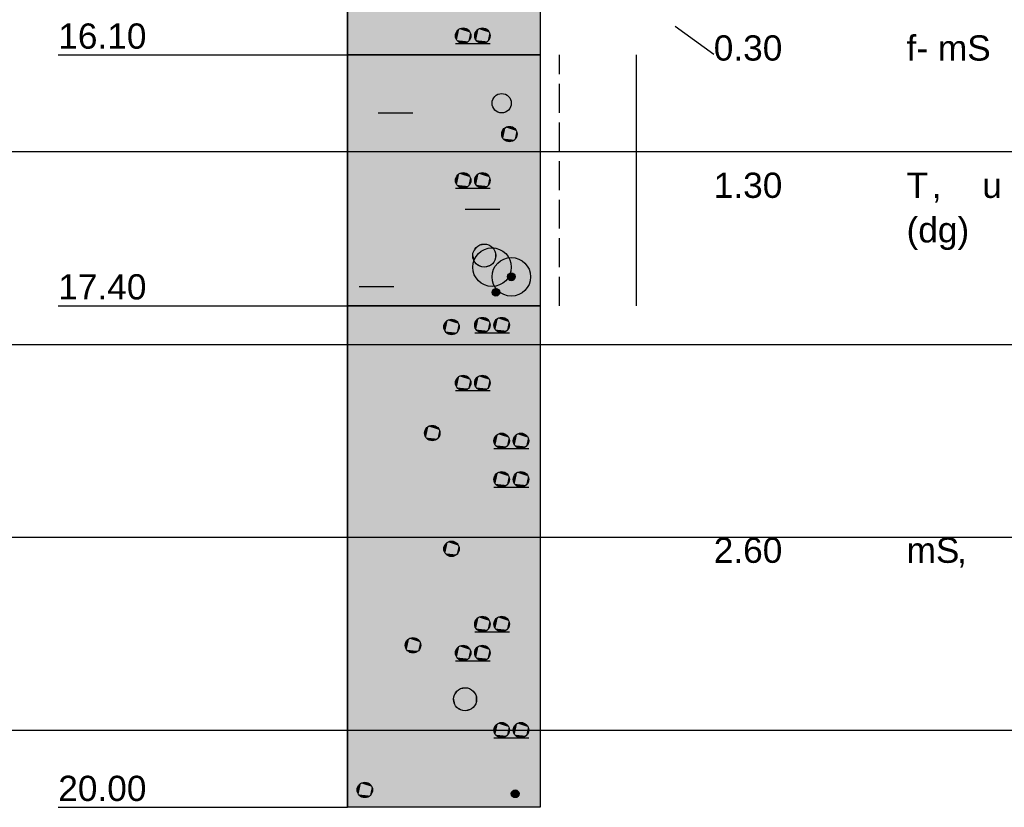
# Model space of a CAD drawing. Extents: x 20 to 841, y 890 to 1189.
# Tile 11 of 50: x 209 to 260, y 959 to 1000. Entities that reach past the tile are written whole.
import ezdxf

# ---------------------------------------------------------------- set-up
doc = ezdxf.new("R2010")
doc.units = 0
doc.styles.add('Arial', font='Arial')

msp = doc.modelspace()

# ---------------------------------------------------------------- linework, layer by layer
at = {"layer": 'WBMassGr', "color": 7, "linetype": 'CONTINUOUS'}
for points in [[(46, 993), (705, 993)], [(46, 983), (705, 983)], [(46, 973), (705, 973)], [(46, 963), (705, 963)]]:
    msp.add_lwpolyline(points, dxfattribs=at)
at = {"layer": 'WBObjGr', "color": 7, "linetype": 'CONTINUOUS'}
for points in [[(225.794, 1159), (225.794, 959)], [(235.794, 1159), (235.794, 959)], [(242.794, 999.5), (244.794, 998.037)], [(210.794, 998), (220.794, 998), (223.794, 998), (225.794, 998)], [(235.794, 998), (225.794, 998)], [(210.794, 985), (220.794, 985), (223.794, 985), (225.794, 985)], [(235.794, 985), (225.794, 985)], [(210.794, 959), (220.794, 959), (223.794, 959), (225.794, 959)], [(235.794, 959), (225.794, 959)]]:
    msp.add_lwpolyline(points, dxfattribs=at)
at = {"layer": 'WBObjSy', "color": 7, "linetype": 'CONTINUOUS'}
for points in [[(225.794, 998), (225.794, 1001), (235.794, 1001), (235.794, 998), (225.794, 998)], [(231.394, 998.6), (233.194, 998.6)], [(225.794, 985), (225.794, 998), (235.794, 998), (235.794, 985), (225.794, 985)], [(236.794, 997), (236.794, 998)], [(240.794, 997), (240.794, 998)], [(240.794, 995), (240.794, 997)], [(236.794, 995), (236.794, 996.5)], [(227.394, 995), (229.194, 995)], [(240.794, 993), (240.794, 995)], [(236.794, 993), (236.794, 994.5)], [(240.794, 991), (240.794, 993)], [(236.794, 991), (236.794, 992.5)], [(231.394, 991.1), (233.194, 991.1)], [(240.794, 989), (240.794, 991)], [(236.794, 989), (236.794, 990.5)], [(231.894, 990), (233.694, 990)], [(240.794, 987), (240.794, 989)], [(236.794, 987), (236.794, 988.5)], [(240.794, 985), (240.794, 987)], [(236.794, 985), (236.794, 986.5)], [(226.394, 986), (228.194, 986)], [(225.794, 959), (225.794, 985), (235.794, 985), (235.794, 959), (225.794, 959)], [(232.394, 983.6), (234.194, 983.6)], [(231.394, 980.6), (233.194, 980.6)], [(233.394, 977.6), (235.194, 977.6)], [(233.394, 975.6), (235.194, 975.6)], [(232.394, 968.1), (234.194, 968.1)], [(231.394, 966.6), (233.194, 966.6)], [(233.394, 962.6), (235.194, 962.6)]]:
    msp.add_lwpolyline(points, dxfattribs=at)
for centre, radius in [((231.794, 999), 0.4), ((232.794, 999), 0.4), ((233.794, 995.5), 0.5), ((234.194, 993.9), 0.4), ((231.794, 991.5), 0.4), ((232.794, 991.5), 0.4), ((232.894, 987.6), 0.6), ((233.294, 987), 1), ((234.294, 986.5), 1), ((234.294, 986.5), 0.2), ((233.494, 985.7), 0.2), ((231.194, 983.9), 0.4), ((232.794, 984), 0.4), ((233.794, 984), 0.4), ((231.794, 981), 0.4), ((232.794, 981), 0.4), ((230.194, 978.4), 0.4), ((233.794, 978), 0.4), ((234.794, 978), 0.4), ((233.794, 976), 0.4), ((234.794, 976), 0.4), ((231.194, 972.4), 0.4), ((232.794, 968.5), 0.4), ((233.794, 968.5), 0.4), ((229.194, 967.4), 0.4), ((231.794, 967), 0.4), ((232.794, 967), 0.4), ((231.894, 964.6), 0.6), ((233.794, 963), 0.4), ((234.794, 963), 0.4), ((226.694, 959.9), 0.4), ((234.494, 959.7), 0.2)]:
    msp.add_circle(centre, radius, dxfattribs=at)
at = {"layer": 'WBObjSy', "color": 30, "linetype": 'CONTINUOUS'}
for points in [[(225.794, 998), (225.794, 1001), (235.794, 998), (235.794, 1001)], [(225.794, 959), (225.794, 985), (235.794, 959), (235.794, 985)]]:
    msp.add_solid(points, dxfattribs=at)
at = {"layer": 'WBObjSy', "color": 7, "linetype": 'CONTINUOUS'}
for points in [[(231.402, 999.083), (231.394, 999), (231.402, 998.917)], [(231.594, 999.346), (231.47, 999.235), (231.402, 999.083)], [(231.594, 999.346), (231.402, 999.083), (231.47, 998.765)], [(231.47, 999.235), (231.428, 999.163), (231.402, 999.083)], [(231.402, 999.083), (231.402, 998.917), (231.47, 998.765)], [(231.594, 999.346), (231.526, 999.297), (231.47, 999.235)], [(231.594, 999.346), (231.47, 998.765), (232.061, 998.703)], [(231.752, 999.398), (231.67, 999.38), (231.594, 999.346)], [(231.917, 999.38), (231.752, 999.398), (231.594, 999.346)], [(232.159, 999.163), (231.917, 999.38), (231.594, 999.346)], [(232.061, 998.703), (232.159, 999.163), (231.594, 999.346)], [(231.917, 999.38), (231.836, 999.398), (231.752, 999.398)], [(232.061, 999.297), (231.994, 999.346), (231.917, 999.38)], [(232.159, 999.163), (232.061, 999.297), (231.917, 999.38)], [(232.159, 999.163), (232.117, 999.235), (232.061, 999.297)], [(232.061, 998.703), (232.159, 998.837), (232.159, 999.163)], [(232.194, 999), (232.185, 999.083), (232.159, 999.163)], [(232.159, 998.837), (232.194, 999), (232.159, 999.163)], [(232.402, 999.083), (232.394, 999), (232.402, 998.917)], [(232.594, 999.346), (232.47, 999.235), (232.402, 999.083)], [(232.594, 999.346), (232.402, 999.083), (232.47, 998.765)], [(232.47, 999.235), (232.428, 999.163), (232.402, 999.083)], [(232.402, 999.083), (232.402, 998.917), (232.47, 998.765)], [(232.594, 999.346), (232.526, 999.297), (232.47, 999.235)], [(232.594, 999.346), (232.47, 998.765), (233.061, 998.703)], [(232.752, 999.398), (232.67, 999.38), (232.594, 999.346)], [(232.917, 999.38), (232.752, 999.398), (232.594, 999.346)], [(233.159, 999.163), (232.917, 999.38), (232.594, 999.346)], [(233.061, 998.703), (233.159, 999.163), (232.594, 999.346)], [(232.917, 999.38), (232.836, 999.398), (232.752, 999.398)], [(233.061, 999.297), (232.994, 999.346), (232.917, 999.38)], [(233.159, 999.163), (233.061, 999.297), (232.917, 999.38)], [(233.159, 999.163), (233.117, 999.235), (233.061, 999.297)], [(233.061, 998.703), (233.159, 998.837), (233.159, 999.163)], [(233.194, 999), (233.185, 999.083), (233.159, 999.163)], [(233.159, 998.837), (233.194, 999), (233.159, 999.163)], [(231.402, 998.917), (231.428, 998.837), (231.47, 998.765)], [(231.47, 998.765), (231.526, 998.703), (231.594, 998.654)], [(231.47, 998.765), (231.594, 998.654), (231.752, 998.602)], [(231.47, 998.765), (231.752, 998.602), (232.061, 998.703)], [(231.594, 998.654), (231.67, 998.62), (231.752, 998.602)], [(231.752, 998.602), (231.917, 998.62), (232.061, 998.703)], [(231.752, 998.602), (231.836, 998.602), (231.917, 998.62)], [(231.917, 998.62), (231.994, 998.654), (232.061, 998.703)], [(232.061, 998.703), (232.117, 998.765), (232.159, 998.837)], [(232.402, 998.917), (232.428, 998.837), (232.47, 998.765)], [(232.47, 998.765), (232.526, 998.703), (232.594, 998.654)], [(232.47, 998.765), (232.594, 998.654), (232.752, 998.602)], [(232.47, 998.765), (232.752, 998.602), (233.061, 998.703)], [(232.594, 998.654), (232.67, 998.62), (232.752, 998.602)], [(232.752, 998.602), (232.917, 998.62), (233.061, 998.703)], [(232.752, 998.602), (232.836, 998.602), (232.917, 998.62)], [(232.917, 998.62), (232.994, 998.654), (233.061, 998.703)], [(233.061, 998.703), (233.117, 998.765), (233.159, 998.837)], [(233.802, 993.983), (233.794, 993.9), (233.802, 993.817)], [(233.994, 994.246), (233.87, 994.135), (233.802, 993.983)], [(233.994, 994.246), (233.802, 993.983), (233.87, 993.665)], [(233.87, 994.135), (233.828, 994.063), (233.802, 993.983)], [(233.802, 993.983), (233.802, 993.817), (233.87, 993.665)], [(233.994, 994.246), (233.926, 994.197), (233.87, 994.135)], [(233.994, 994.246), (233.87, 993.665), (234.461, 993.603)], [(234.152, 994.298), (234.07, 994.28), (233.994, 994.246)], [(234.317, 994.28), (234.152, 994.298), (233.994, 994.246)], [(234.559, 994.063), (234.317, 994.28), (233.994, 994.246)], [(234.461, 993.603), (234.559, 994.063), (233.994, 994.246)], [(234.317, 994.28), (234.236, 994.298), (234.152, 994.298)], [(234.461, 994.197), (234.394, 994.246), (234.317, 994.28)], [(234.559, 994.063), (234.461, 994.197), (234.317, 994.28)], [(234.559, 994.063), (234.517, 994.135), (234.461, 994.197)], [(234.461, 993.603), (234.559, 993.737), (234.559, 994.063)], [(234.594, 993.9), (234.585, 993.983), (234.559, 994.063)], [(234.559, 993.737), (234.594, 993.9), (234.559, 994.063)], [(233.802, 993.817), (233.828, 993.737), (233.87, 993.665)], [(233.87, 993.665), (233.926, 993.603), (233.994, 993.554)], [(233.87, 993.665), (233.994, 993.554), (234.152, 993.502)], [(233.87, 993.665), (234.152, 993.502), (234.461, 993.603)], [(233.994, 993.554), (234.07, 993.52), (234.152, 993.502)], [(234.152, 993.502), (234.317, 993.52), (234.461, 993.603)], [(234.152, 993.502), (234.236, 993.502), (234.317, 993.52)], [(234.317, 993.52), (234.394, 993.554), (234.461, 993.603)], [(234.461, 993.603), (234.517, 993.665), (234.559, 993.737)], [(231.594, 991.846), (231.47, 991.735), (231.402, 991.583)], [(231.594, 991.846), (231.402, 991.583), (231.47, 991.265)], [(231.594, 991.846), (231.526, 991.797), (231.47, 991.735)], [(231.594, 991.846), (231.47, 991.265), (232.061, 991.203)], [(231.752, 991.898), (231.67, 991.88), (231.594, 991.846)], [(231.917, 991.88), (231.752, 991.898), (231.594, 991.846)], [(232.159, 991.663), (231.917, 991.88), (231.594, 991.846)], [(232.061, 991.203), (232.159, 991.663), (231.594, 991.846)], [(231.917, 991.88), (231.836, 991.898), (231.752, 991.898)], [(232.061, 991.797), (231.994, 991.846), (231.917, 991.88)], [(232.159, 991.663), (232.061, 991.797), (231.917, 991.88)], [(232.159, 991.663), (232.117, 991.735), (232.061, 991.797)], [(232.594, 991.846), (232.47, 991.735), (232.402, 991.583)], [(232.594, 991.846), (232.402, 991.583), (232.47, 991.265)], [(232.594, 991.846), (232.526, 991.797), (232.47, 991.735)], [(232.594, 991.846), (232.47, 991.265), (233.061, 991.203)], [(232.752, 991.898), (232.67, 991.88), (232.594, 991.846)], [(232.917, 991.88), (232.752, 991.898), (232.594, 991.846)], [(233.159, 991.663), (232.917, 991.88), (232.594, 991.846)], [(233.061, 991.203), (233.159, 991.663), (232.594, 991.846)], [(232.917, 991.88), (232.836, 991.898), (232.752, 991.898)], [(233.061, 991.797), (232.994, 991.846), (232.917, 991.88)], [(233.159, 991.663), (233.061, 991.797), (232.917, 991.88)], [(233.159, 991.663), (233.117, 991.735), (233.061, 991.797)], [(231.402, 991.583), (231.394, 991.5), (231.402, 991.417)], [(231.47, 991.735), (231.428, 991.663), (231.402, 991.583)], [(231.402, 991.583), (231.402, 991.417), (231.47, 991.265)], [(231.402, 991.417), (231.428, 991.337), (231.47, 991.265)], [(232.061, 991.203), (232.159, 991.337), (232.159, 991.663)], [(232.061, 991.203), (232.117, 991.265), (232.159, 991.337)], [(232.194, 991.5), (232.185, 991.583), (232.159, 991.663)], [(232.159, 991.337), (232.194, 991.5), (232.159, 991.663)], [(232.402, 991.583), (232.394, 991.5), (232.402, 991.417)], [(232.47, 991.735), (232.428, 991.663), (232.402, 991.583)], [(232.402, 991.583), (232.402, 991.417), (232.47, 991.265)], [(232.402, 991.417), (232.428, 991.337), (232.47, 991.265)], [(233.061, 991.203), (233.159, 991.337), (233.159, 991.663)], [(233.061, 991.203), (233.117, 991.265), (233.159, 991.337)], [(233.194, 991.5), (233.185, 991.583), (233.159, 991.663)], [(233.159, 991.337), (233.194, 991.5), (233.159, 991.663)], [(231.47, 991.265), (231.526, 991.203), (231.594, 991.154)], [(231.47, 991.265), (231.594, 991.154), (231.752, 991.102)], [(231.47, 991.265), (231.752, 991.102), (232.061, 991.203)], [(231.594, 991.154), (231.67, 991.12), (231.752, 991.102)], [(231.752, 991.102), (231.917, 991.12), (232.061, 991.203)], [(231.752, 991.102), (231.836, 991.102), (231.917, 991.12)], [(231.917, 991.12), (231.994, 991.154), (232.061, 991.203)], [(232.47, 991.265), (232.526, 991.203), (232.594, 991.154)], [(232.47, 991.265), (232.594, 991.154), (232.752, 991.102)], [(232.47, 991.265), (232.752, 991.102), (233.061, 991.203)], [(232.594, 991.154), (232.67, 991.12), (232.752, 991.102)], [(232.752, 991.102), (232.917, 991.12), (233.061, 991.203)], [(232.752, 991.102), (232.836, 991.102), (232.917, 991.12)], [(232.917, 991.12), (232.994, 991.154), (233.061, 991.203)], [(232.307, 987.725), (232.294, 987.6), (232.307, 987.475)], [(232.594, 988.12), (232.408, 987.953), (232.307, 987.725)], [(232.594, 988.12), (232.307, 987.725), (232.408, 987.247)], [(232.408, 987.953), (232.346, 987.844), (232.307, 987.725)], [(232.307, 987.725), (232.307, 987.475), (232.408, 987.247)], [(232.594, 988.12), (232.492, 988.046), (232.408, 987.953)], [(232.594, 988.12), (232.408, 987.247), (233.295, 987.154)], [(232.831, 988.197), (232.708, 988.171), (232.594, 988.12)], [(233.079, 988.171), (232.831, 988.197), (232.594, 988.12)], [(233.442, 987.844), (233.079, 988.171), (232.594, 988.12)], [(233.295, 987.154), (233.442, 987.844), (232.594, 988.12)], [(233.079, 988.171), (232.956, 988.197), (232.831, 988.197)], [(233.295, 988.046), (233.194, 988.12), (233.079, 988.171)], [(233.442, 987.844), (233.295, 988.046), (233.079, 988.171)], [(233.442, 987.844), (233.379, 987.953), (233.295, 988.046)], [(233.295, 987.154), (233.442, 987.356), (233.442, 987.844)], [(233.494, 987.6), (233.481, 987.725), (233.442, 987.844)], [(233.442, 987.356), (233.494, 987.6), (233.442, 987.844)], [(232.307, 987.475), (232.346, 987.356), (232.408, 987.247)], [(232.408, 987.247), (232.492, 987.154), (232.594, 987.08)], [(232.408, 987.247), (232.594, 987.08), (232.831, 987.003)], [(232.408, 987.247), (232.831, 987.003), (233.295, 987.154)], [(233.295, 987.154), (233.379, 987.247), (233.442, 987.356)], [(232.594, 987.08), (232.708, 987.029), (232.831, 987.003)], [(232.831, 987.003), (233.079, 987.029), (233.295, 987.154)], [(232.831, 987.003), (232.956, 987.003), (233.079, 987.029)], [(233.079, 987.029), (233.194, 987.08), (233.295, 987.154)], [(234.273, 986.699), (234.232, 986.69), (234.194, 986.673)], [(234.356, 986.69), (234.273, 986.699), (234.194, 986.673)], [(234.476, 986.581), (234.356, 986.69), (234.194, 986.673)], [(234.356, 986.69), (234.315, 986.699), (234.273, 986.699)], [(234.428, 986.649), (234.394, 986.673), (234.356, 986.69)], [(234.476, 986.581), (234.428, 986.649), (234.356, 986.69)], [(234.098, 986.542), (234.094, 986.5), (234.098, 986.458)], [(234.194, 986.673), (234.132, 986.618), (234.098, 986.542)], [(234.194, 986.673), (234.098, 986.542), (234.132, 986.382)], [(234.132, 986.618), (234.111, 986.581), (234.098, 986.542)], [(234.098, 986.542), (234.098, 986.458), (234.132, 986.382)], [(234.098, 986.458), (234.111, 986.419), (234.132, 986.382)], [(234.194, 986.673), (234.16, 986.649), (234.132, 986.618)], [(234.194, 986.673), (234.132, 986.382), (234.428, 986.351)], [(234.132, 986.382), (234.16, 986.351), (234.194, 986.327)], [(234.132, 986.382), (234.194, 986.327), (234.273, 986.301)], [(234.132, 986.382), (234.273, 986.301), (234.428, 986.351)], [(234.428, 986.351), (234.476, 986.581), (234.194, 986.673)], [(234.194, 986.327), (234.232, 986.31), (234.273, 986.301)], [(234.273, 986.301), (234.356, 986.31), (234.428, 986.351)], [(234.273, 986.301), (234.315, 986.301), (234.356, 986.31)], [(234.356, 986.31), (234.394, 986.327), (234.428, 986.351)], [(234.476, 986.581), (234.456, 986.618), (234.428, 986.649)], [(234.428, 986.351), (234.476, 986.419), (234.476, 986.581)], [(234.428, 986.351), (234.456, 986.382), (234.476, 986.419)], [(234.494, 986.5), (234.489, 986.542), (234.476, 986.581)], [(234.476, 986.419), (234.494, 986.5), (234.476, 986.581)], [(233.298, 985.742), (233.294, 985.7), (233.298, 985.658)], [(233.394, 985.873), (233.332, 985.818), (233.298, 985.742)], [(233.394, 985.873), (233.298, 985.742), (233.332, 985.582)], [(233.332, 985.818), (233.311, 985.781), (233.298, 985.742)], [(233.298, 985.742), (233.298, 985.658), (233.332, 985.582)], [(233.394, 985.873), (233.36, 985.849), (233.332, 985.818)], [(233.394, 985.873), (233.332, 985.582), (233.628, 985.551)], [(233.473, 985.899), (233.432, 985.89), (233.394, 985.873)], [(233.556, 985.89), (233.473, 985.899), (233.394, 985.873)], [(233.676, 985.781), (233.556, 985.89), (233.394, 985.873)], [(233.628, 985.551), (233.676, 985.781), (233.394, 985.873)], [(233.556, 985.89), (233.515, 985.899), (233.473, 985.899)], [(233.628, 985.849), (233.594, 985.873), (233.556, 985.89)], [(233.676, 985.781), (233.628, 985.849), (233.556, 985.89)], [(233.676, 985.781), (233.656, 985.818), (233.628, 985.849)], [(233.628, 985.551), (233.676, 985.619), (233.676, 985.781)], [(233.694, 985.7), (233.689, 985.742), (233.676, 985.781)], [(233.676, 985.619), (233.694, 985.7), (233.676, 985.781)], [(233.298, 985.658), (233.311, 985.619), (233.332, 985.582)], [(233.332, 985.582), (233.36, 985.551), (233.394, 985.527)], [(233.332, 985.582), (233.394, 985.527), (233.473, 985.501)], [(233.332, 985.582), (233.473, 985.501), (233.628, 985.551)], [(233.394, 985.527), (233.432, 985.51), (233.473, 985.501)], [(233.473, 985.501), (233.556, 985.51), (233.628, 985.551)], [(233.473, 985.501), (233.515, 985.501), (233.556, 985.51)], [(233.556, 985.51), (233.594, 985.527), (233.628, 985.551)], [(233.628, 985.551), (233.656, 985.582), (233.676, 985.619)], [(230.994, 984.246), (230.87, 984.135), (230.802, 983.983)], [(230.994, 984.246), (230.802, 983.983), (230.87, 983.665)], [(230.87, 984.135), (230.828, 984.063), (230.802, 983.983)], [(230.994, 984.246), (230.926, 984.197), (230.87, 984.135)], [(230.994, 984.246), (230.87, 983.665), (231.461, 983.603)], [(231.152, 984.298), (231.07, 984.28), (230.994, 984.246)], [(231.317, 984.28), (231.152, 984.298), (230.994, 984.246)], [(231.559, 984.063), (231.317, 984.28), (230.994, 984.246)], [(231.461, 983.603), (231.559, 984.063), (230.994, 984.246)], [(231.317, 984.28), (231.236, 984.298), (231.152, 984.298)], [(231.461, 984.197), (231.394, 984.246), (231.317, 984.28)], [(231.559, 984.063), (231.461, 984.197), (231.317, 984.28)], [(231.559, 984.063), (231.517, 984.135), (231.461, 984.197)], [(232.594, 984.346), (232.47, 984.235), (232.402, 984.083)], [(232.594, 984.346), (232.402, 984.083), (232.47, 983.765)], [(232.47, 984.235), (232.428, 984.163), (232.402, 984.083)], [(232.594, 984.346), (232.526, 984.297), (232.47, 984.235)], [(232.594, 984.346), (232.47, 983.765), (233.061, 983.703)], [(232.752, 984.398), (232.67, 984.38), (232.594, 984.346)], [(232.917, 984.38), (232.752, 984.398), (232.594, 984.346)], [(233.159, 984.163), (232.917, 984.38), (232.594, 984.346)], [(233.061, 983.703), (233.159, 984.163), (232.594, 984.346)], [(232.917, 984.38), (232.836, 984.398), (232.752, 984.398)], [(233.061, 984.297), (232.994, 984.346), (232.917, 984.38)], [(233.159, 984.163), (233.061, 984.297), (232.917, 984.38)], [(233.159, 984.163), (233.117, 984.235), (233.061, 984.297)], [(233.061, 983.703), (233.159, 983.837), (233.159, 984.163)], [(233.194, 984), (233.185, 984.083), (233.159, 984.163)], [(233.159, 983.837), (233.194, 984), (233.159, 984.163)], [(233.594, 984.346), (233.47, 984.235), (233.402, 984.083)], [(233.594, 984.346), (233.402, 984.083), (233.47, 983.765)], [(233.47, 984.235), (233.428, 984.163), (233.402, 984.083)], [(233.594, 984.346), (233.526, 984.297), (233.47, 984.235)], [(233.594, 984.346), (233.47, 983.765), (234.061, 983.703)], [(233.752, 984.398), (233.67, 984.38), (233.594, 984.346)], [(233.917, 984.38), (233.752, 984.398), (233.594, 984.346)], [(234.159, 984.163), (233.917, 984.38), (233.594, 984.346)], [(234.061, 983.703), (234.159, 984.163), (233.594, 984.346)], [(233.917, 984.38), (233.836, 984.398), (233.752, 984.398)], [(234.061, 984.297), (233.994, 984.346), (233.917, 984.38)], [(234.159, 984.163), (234.061, 984.297), (233.917, 984.38)], [(234.159, 984.163), (234.117, 984.235), (234.061, 984.297)], [(234.061, 983.703), (234.159, 983.837), (234.159, 984.163)], [(234.194, 984), (234.185, 984.083), (234.159, 984.163)], [(234.159, 983.837), (234.194, 984), (234.159, 984.163)], [(230.802, 983.983), (230.794, 983.9), (230.802, 983.817)], [(230.802, 983.983), (230.802, 983.817), (230.87, 983.665)], [(230.802, 983.817), (230.828, 983.737), (230.87, 983.665)], [(230.87, 983.665), (230.926, 983.603), (230.994, 983.554)], [(230.87, 983.665), (230.994, 983.554), (231.152, 983.502)], [(230.87, 983.665), (231.152, 983.502), (231.461, 983.603)], [(231.461, 983.603), (231.559, 983.737), (231.559, 984.063)], [(231.461, 983.603), (231.517, 983.665), (231.559, 983.737)], [(231.594, 983.9), (231.585, 983.983), (231.559, 984.063)], [(231.559, 983.737), (231.594, 983.9), (231.559, 984.063)], [(232.402, 984.083), (232.394, 984), (232.402, 983.917)], [(232.402, 984.083), (232.402, 983.917), (232.47, 983.765)], [(232.402, 983.917), (232.428, 983.837), (232.47, 983.765)], [(232.47, 983.765), (232.526, 983.703), (232.594, 983.654)], [(232.47, 983.765), (232.594, 983.654), (232.752, 983.602)], [(232.47, 983.765), (232.752, 983.602), (233.061, 983.703)], [(232.594, 983.654), (232.67, 983.62), (232.752, 983.602)], [(232.752, 983.602), (232.917, 983.62), (233.061, 983.703)], [(232.917, 983.62), (232.994, 983.654), (233.061, 983.703)], [(233.061, 983.703), (233.117, 983.765), (233.159, 983.837)], [(233.402, 984.083), (233.394, 984), (233.402, 983.917)], [(233.402, 984.083), (233.402, 983.917), (233.47, 983.765)], [(233.402, 983.917), (233.428, 983.837), (233.47, 983.765)], [(233.47, 983.765), (233.526, 983.703), (233.594, 983.654)], [(233.47, 983.765), (233.594, 983.654), (233.752, 983.602)], [(233.47, 983.765), (233.752, 983.602), (234.061, 983.703)], [(233.594, 983.654), (233.67, 983.62), (233.752, 983.602)], [(233.752, 983.602), (233.917, 983.62), (234.061, 983.703)], [(233.917, 983.62), (233.994, 983.654), (234.061, 983.703)], [(234.061, 983.703), (234.117, 983.765), (234.159, 983.837)], [(230.994, 983.554), (231.07, 983.52), (231.152, 983.502)], [(231.152, 983.502), (231.317, 983.52), (231.461, 983.603)], [(231.152, 983.502), (231.236, 983.502), (231.317, 983.52)], [(231.317, 983.52), (231.394, 983.554), (231.461, 983.603)], [(232.752, 983.602), (232.836, 983.602), (232.917, 983.62)], [(233.752, 983.602), (233.836, 983.602), (233.917, 983.62)], [(231.402, 981.083), (231.394, 981), (231.402, 980.917)], [(231.594, 981.346), (231.47, 981.235), (231.402, 981.083)], [(231.594, 981.346), (231.402, 981.083), (231.47, 980.765)], [(231.47, 981.235), (231.428, 981.163), (231.402, 981.083)], [(231.402, 981.083), (231.402, 980.917), (231.47, 980.765)], [(231.594, 981.346), (231.526, 981.297), (231.47, 981.235)], [(231.594, 981.346), (231.47, 980.765), (232.061, 980.703)], [(231.752, 981.398), (231.67, 981.38), (231.594, 981.346)], [(231.917, 981.38), (231.752, 981.398), (231.594, 981.346)], [(232.159, 981.163), (231.917, 981.38), (231.594, 981.346)], [(232.061, 980.703), (232.159, 981.163), (231.594, 981.346)], [(231.917, 981.38), (231.836, 981.398), (231.752, 981.398)], [(232.061, 981.297), (231.994, 981.346), (231.917, 981.38)], [(232.159, 981.163), (232.061, 981.297), (231.917, 981.38)], [(232.159, 981.163), (232.117, 981.235), (232.061, 981.297)], [(232.061, 980.703), (232.159, 980.837), (232.159, 981.163)], [(232.194, 981), (232.185, 981.083), (232.159, 981.163)], [(232.159, 980.837), (232.194, 981), (232.159, 981.163)], [(232.402, 981.083), (232.394, 981), (232.402, 980.917)], [(232.594, 981.346), (232.47, 981.235), (232.402, 981.083)], [(232.594, 981.346), (232.402, 981.083), (232.47, 980.765)], [(232.47, 981.235), (232.428, 981.163), (232.402, 981.083)], [(232.402, 981.083), (232.402, 980.917), (232.47, 980.765)], [(232.594, 981.346), (232.526, 981.297), (232.47, 981.235)], [(232.594, 981.346), (232.47, 980.765), (233.061, 980.703)], [(232.752, 981.398), (232.67, 981.38), (232.594, 981.346)], [(232.917, 981.38), (232.752, 981.398), (232.594, 981.346)], [(233.159, 981.163), (232.917, 981.38), (232.594, 981.346)], [(233.061, 980.703), (233.159, 981.163), (232.594, 981.346)], [(232.917, 981.38), (232.836, 981.398), (232.752, 981.398)], [(233.061, 981.297), (232.994, 981.346), (232.917, 981.38)], [(233.159, 981.163), (233.061, 981.297), (232.917, 981.38)], [(233.159, 981.163), (233.117, 981.235), (233.061, 981.297)], [(233.061, 980.703), (233.159, 980.837), (233.159, 981.163)], [(233.194, 981), (233.185, 981.083), (233.159, 981.163)], [(233.159, 980.837), (233.194, 981), (233.159, 981.163)], [(231.402, 980.917), (231.428, 980.837), (231.47, 980.765)], [(231.47, 980.765), (231.526, 980.703), (231.594, 980.654)], [(231.47, 980.765), (231.594, 980.654), (231.752, 980.602)], [(231.47, 980.765), (231.752, 980.602), (232.061, 980.703)], [(231.594, 980.654), (231.67, 980.62), (231.752, 980.602)], [(231.752, 980.602), (231.917, 980.62), (232.061, 980.703)], [(231.752, 980.602), (231.836, 980.602), (231.917, 980.62)], [(231.917, 980.62), (231.994, 980.654), (232.061, 980.703)], [(232.061, 980.703), (232.117, 980.765), (232.159, 980.837)], [(232.402, 980.917), (232.428, 980.837), (232.47, 980.765)], [(232.47, 980.765), (232.526, 980.703), (232.594, 980.654)], [(232.47, 980.765), (232.594, 980.654), (232.752, 980.602)], [(232.47, 980.765), (232.752, 980.602), (233.061, 980.703)], [(232.594, 980.654), (232.67, 980.62), (232.752, 980.602)], [(232.752, 980.602), (232.917, 980.62), (233.061, 980.703)], [(232.752, 980.602), (232.836, 980.602), (232.917, 980.62)], [(232.917, 980.62), (232.994, 980.654), (233.061, 980.703)], [(233.061, 980.703), (233.117, 980.765), (233.159, 980.837)], [(229.994, 978.746), (229.87, 978.635), (229.802, 978.483)], [(229.994, 978.746), (229.802, 978.483), (229.87, 978.165)], [(229.87, 978.635), (229.828, 978.563), (229.802, 978.483)], [(229.994, 978.746), (229.926, 978.697), (229.87, 978.635)], [(229.994, 978.746), (229.87, 978.165), (230.461, 978.103)], [(230.152, 978.798), (230.07, 978.78), (229.994, 978.746)], [(230.317, 978.78), (230.152, 978.798), (229.994, 978.746)], [(230.559, 978.563), (230.317, 978.78), (229.994, 978.746)], [(230.461, 978.103), (230.559, 978.563), (229.994, 978.746)], [(230.317, 978.78), (230.236, 978.798), (230.152, 978.798)], [(230.461, 978.697), (230.394, 978.746), (230.317, 978.78)], [(230.559, 978.563), (230.461, 978.697), (230.317, 978.78)], [(230.559, 978.563), (230.517, 978.635), (230.461, 978.697)], [(230.461, 978.103), (230.559, 978.237), (230.559, 978.563)], [(230.594, 978.4), (230.585, 978.483), (230.559, 978.563)], [(230.559, 978.237), (230.594, 978.4), (230.559, 978.563)], [(229.802, 978.483), (229.794, 978.4), (229.802, 978.317)], [(229.802, 978.483), (229.802, 978.317), (229.87, 978.165)], [(229.802, 978.317), (229.828, 978.237), (229.87, 978.165)], [(229.87, 978.165), (229.926, 978.103), (229.994, 978.054)], [(229.87, 978.165), (229.994, 978.054), (230.152, 978.002)], [(229.87, 978.165), (230.152, 978.002), (230.461, 978.103)], [(229.994, 978.054), (230.07, 978.02), (230.152, 978.002)], [(230.152, 978.002), (230.317, 978.02), (230.461, 978.103)], [(230.152, 978.002), (230.236, 978.002), (230.317, 978.02)], [(230.317, 978.02), (230.394, 978.054), (230.461, 978.103)], [(230.461, 978.103), (230.517, 978.165), (230.559, 978.237)], [(233.402, 978.083), (233.394, 978), (233.402, 977.917)], [(233.594, 978.346), (233.47, 978.235), (233.402, 978.083)], [(233.594, 978.346), (233.402, 978.083), (233.47, 977.765)], [(233.47, 978.235), (233.428, 978.163), (233.402, 978.083)], [(233.402, 978.083), (233.402, 977.917), (233.47, 977.765)], [(233.594, 978.346), (233.526, 978.297), (233.47, 978.235)], [(233.594, 978.346), (233.47, 977.765), (234.061, 977.703)], [(233.752, 978.398), (233.67, 978.38), (233.594, 978.346)], [(233.917, 978.38), (233.752, 978.398), (233.594, 978.346)], [(234.159, 978.163), (233.917, 978.38), (233.594, 978.346)], [(234.061, 977.703), (234.159, 978.163), (233.594, 978.346)], [(233.917, 978.38), (233.836, 978.398), (233.752, 978.398)], [(234.061, 978.297), (233.994, 978.346), (233.917, 978.38)], [(234.159, 978.163), (234.061, 978.297), (233.917, 978.38)], [(234.159, 978.163), (234.117, 978.235), (234.061, 978.297)], [(234.061, 977.703), (234.159, 977.837), (234.159, 978.163)], [(234.194, 978), (234.185, 978.083), (234.159, 978.163)], [(234.159, 977.837), (234.194, 978), (234.159, 978.163)], [(234.402, 978.083), (234.394, 978), (234.402, 977.917)], [(234.594, 978.346), (234.47, 978.235), (234.402, 978.083)], [(234.594, 978.346), (234.402, 978.083), (234.47, 977.765)], [(234.47, 978.235), (234.428, 978.163), (234.402, 978.083)], [(234.402, 978.083), (234.402, 977.917), (234.47, 977.765)], [(234.594, 978.346), (234.526, 978.297), (234.47, 978.235)], [(234.594, 978.346), (234.47, 977.765), (235.061, 977.703)], [(234.752, 978.398), (234.67, 978.38), (234.594, 978.346)], [(234.917, 978.38), (234.752, 978.398), (234.594, 978.346)], [(235.159, 978.163), (234.917, 978.38), (234.594, 978.346)], [(235.061, 977.703), (235.159, 978.163), (234.594, 978.346)], [(234.917, 978.38), (234.836, 978.398), (234.752, 978.398)], [(235.061, 978.297), (234.994, 978.346), (234.917, 978.38)], [(235.159, 978.163), (235.061, 978.297), (234.917, 978.38)], [(235.159, 978.163), (235.117, 978.235), (235.061, 978.297)], [(235.061, 977.703), (235.159, 977.837), (235.159, 978.163)], [(235.194, 978), (235.185, 978.083), (235.159, 978.163)], [(235.159, 977.837), (235.194, 978), (235.159, 978.163)], [(233.402, 977.917), (233.428, 977.837), (233.47, 977.765)], [(233.47, 977.765), (233.526, 977.703), (233.594, 977.654)], [(233.47, 977.765), (233.594, 977.654), (233.752, 977.602)], [(233.47, 977.765), (233.752, 977.602), (234.061, 977.703)], [(233.594, 977.654), (233.67, 977.62), (233.752, 977.602)], [(233.752, 977.602), (233.917, 977.62), (234.061, 977.703)], [(233.752, 977.602), (233.836, 977.602), (233.917, 977.62)], [(233.917, 977.62), (233.994, 977.654), (234.061, 977.703)], [(234.061, 977.703), (234.117, 977.765), (234.159, 977.837)], [(234.402, 977.917), (234.428, 977.837), (234.47, 977.765)], [(234.47, 977.765), (234.526, 977.703), (234.594, 977.654)], [(234.47, 977.765), (234.594, 977.654), (234.752, 977.602)], [(234.47, 977.765), (234.752, 977.602), (235.061, 977.703)], [(234.594, 977.654), (234.67, 977.62), (234.752, 977.602)], [(234.752, 977.602), (234.917, 977.62), (235.061, 977.703)], [(234.752, 977.602), (234.836, 977.602), (234.917, 977.62)], [(234.917, 977.62), (234.994, 977.654), (235.061, 977.703)], [(235.061, 977.703), (235.117, 977.765), (235.159, 977.837)], [(233.402, 976.083), (233.394, 976), (233.402, 975.917)], [(233.594, 976.346), (233.47, 976.235), (233.402, 976.083)], [(233.594, 976.346), (233.402, 976.083), (233.47, 975.765)], [(233.47, 976.235), (233.428, 976.163), (233.402, 976.083)], [(233.402, 976.083), (233.402, 975.917), (233.47, 975.765)], [(233.594, 976.346), (233.526, 976.297), (233.47, 976.235)], [(233.594, 976.346), (233.47, 975.765), (234.061, 975.703)], [(233.752, 976.398), (233.67, 976.38), (233.594, 976.346)], [(233.917, 976.38), (233.752, 976.398), (233.594, 976.346)], [(234.159, 976.163), (233.917, 976.38), (233.594, 976.346)], [(234.061, 975.703), (234.159, 976.163), (233.594, 976.346)], [(233.917, 976.38), (233.836, 976.398), (233.752, 976.398)], [(234.061, 976.297), (233.994, 976.346), (233.917, 976.38)], [(234.159, 976.163), (234.061, 976.297), (233.917, 976.38)], [(234.159, 976.163), (234.117, 976.235), (234.061, 976.297)], [(234.061, 975.703), (234.159, 975.837), (234.159, 976.163)], [(234.194, 976), (234.185, 976.083), (234.159, 976.163)], [(234.159, 975.837), (234.194, 976), (234.159, 976.163)], [(234.402, 976.083), (234.394, 976), (234.402, 975.917)], [(234.594, 976.346), (234.47, 976.235), (234.402, 976.083)], [(234.594, 976.346), (234.402, 976.083), (234.47, 975.765)], [(234.47, 976.235), (234.428, 976.163), (234.402, 976.083)], [(234.402, 976.083), (234.402, 975.917), (234.47, 975.765)], [(234.594, 976.346), (234.526, 976.297), (234.47, 976.235)], [(234.594, 976.346), (234.47, 975.765), (235.061, 975.703)], [(234.752, 976.398), (234.67, 976.38), (234.594, 976.346)], [(234.917, 976.38), (234.752, 976.398), (234.594, 976.346)], [(235.159, 976.163), (234.917, 976.38), (234.594, 976.346)], [(235.061, 975.703), (235.159, 976.163), (234.594, 976.346)], [(234.917, 976.38), (234.836, 976.398), (234.752, 976.398)], [(235.061, 976.297), (234.994, 976.346), (234.917, 976.38)], [(235.159, 976.163), (235.061, 976.297), (234.917, 976.38)], [(235.159, 976.163), (235.117, 976.235), (235.061, 976.297)], [(235.061, 975.703), (235.159, 975.837), (235.159, 976.163)], [(235.194, 976), (235.185, 976.083), (235.159, 976.163)], [(235.159, 975.837), (235.194, 976), (235.159, 976.163)], [(233.402, 975.917), (233.428, 975.837), (233.47, 975.765)], [(233.47, 975.765), (233.526, 975.703), (233.594, 975.654)], [(233.47, 975.765), (233.594, 975.654), (233.752, 975.602)], [(233.47, 975.765), (233.752, 975.602), (234.061, 975.703)], [(233.594, 975.654), (233.67, 975.62), (233.752, 975.602)], [(233.752, 975.602), (233.917, 975.62), (234.061, 975.703)], [(233.752, 975.602), (233.836, 975.602), (233.917, 975.62)], [(233.917, 975.62), (233.994, 975.654), (234.061, 975.703)], [(234.061, 975.703), (234.117, 975.765), (234.159, 975.837)], [(234.402, 975.917), (234.428, 975.837), (234.47, 975.765)], [(234.47, 975.765), (234.526, 975.703), (234.594, 975.654)], [(234.47, 975.765), (234.594, 975.654), (234.752, 975.602)], [(234.47, 975.765), (234.752, 975.602), (235.061, 975.703)], [(234.594, 975.654), (234.67, 975.62), (234.752, 975.602)], [(234.752, 975.602), (234.917, 975.62), (235.061, 975.703)], [(234.752, 975.602), (234.836, 975.602), (234.917, 975.62)], [(234.917, 975.62), (234.994, 975.654), (235.061, 975.703)], [(235.061, 975.703), (235.117, 975.765), (235.159, 975.837)], [(230.802, 972.483), (230.794, 972.4), (230.802, 972.317)], [(230.994, 972.746), (230.87, 972.635), (230.802, 972.483)], [(230.994, 972.746), (230.802, 972.483), (230.87, 972.165)], [(230.87, 972.635), (230.828, 972.563), (230.802, 972.483)], [(230.802, 972.483), (230.802, 972.317), (230.87, 972.165)], [(230.994, 972.746), (230.926, 972.697), (230.87, 972.635)], [(230.994, 972.746), (230.87, 972.165), (231.461, 972.103)], [(231.152, 972.798), (231.07, 972.78), (230.994, 972.746)], [(231.317, 972.78), (231.152, 972.798), (230.994, 972.746)], [(231.559, 972.563), (231.317, 972.78), (230.994, 972.746)], [(231.461, 972.103), (231.559, 972.563), (230.994, 972.746)], [(231.317, 972.78), (231.236, 972.798), (231.152, 972.798)], [(231.461, 972.697), (231.394, 972.746), (231.317, 972.78)], [(231.559, 972.563), (231.461, 972.697), (231.317, 972.78)], [(231.559, 972.563), (231.517, 972.635), (231.461, 972.697)], [(231.461, 972.103), (231.559, 972.237), (231.559, 972.563)], [(231.594, 972.4), (231.585, 972.483), (231.559, 972.563)], [(231.559, 972.237), (231.594, 972.4), (231.559, 972.563)], [(230.802, 972.317), (230.828, 972.237), (230.87, 972.165)], [(230.87, 972.165), (230.926, 972.103), (230.994, 972.054)], [(230.87, 972.165), (230.994, 972.054), (231.152, 972.002)], [(230.87, 972.165), (231.152, 972.002), (231.461, 972.103)], [(230.994, 972.054), (231.07, 972.02), (231.152, 972.002)], [(231.152, 972.002), (231.317, 972.02), (231.461, 972.103)], [(231.152, 972.002), (231.236, 972.002), (231.317, 972.02)], [(231.317, 972.02), (231.394, 972.054), (231.461, 972.103)], [(231.461, 972.103), (231.517, 972.165), (231.559, 972.237)], [(232.594, 968.846), (232.47, 968.735), (232.402, 968.583)], [(232.594, 968.846), (232.402, 968.583), (232.47, 968.265)], [(232.594, 968.846), (232.526, 968.797), (232.47, 968.735)], [(232.594, 968.846), (232.47, 968.265), (233.061, 968.203)], [(232.752, 968.898), (232.67, 968.88), (232.594, 968.846)], [(232.917, 968.88), (232.752, 968.898), (232.594, 968.846)], [(233.159, 968.663), (232.917, 968.88), (232.594, 968.846)], [(233.061, 968.203), (233.159, 968.663), (232.594, 968.846)], [(232.917, 968.88), (232.836, 968.898), (232.752, 968.898)], [(233.061, 968.797), (232.994, 968.846), (232.917, 968.88)], [(233.159, 968.663), (233.061, 968.797), (232.917, 968.88)], [(233.594, 968.846), (233.47, 968.735), (233.402, 968.583)], [(233.594, 968.846), (233.402, 968.583), (233.47, 968.265)], [(233.594, 968.846), (233.526, 968.797), (233.47, 968.735)], [(233.594, 968.846), (233.47, 968.265), (234.061, 968.203)], [(233.752, 968.898), (233.67, 968.88), (233.594, 968.846)], [(233.917, 968.88), (233.752, 968.898), (233.594, 968.846)], [(234.159, 968.663), (233.917, 968.88), (233.594, 968.846)], [(234.061, 968.203), (234.159, 968.663), (233.594, 968.846)], [(233.917, 968.88), (233.836, 968.898), (233.752, 968.898)], [(234.061, 968.797), (233.994, 968.846), (233.917, 968.88)], [(234.159, 968.663), (234.061, 968.797), (233.917, 968.88)], [(232.402, 968.583), (232.394, 968.5), (232.402, 968.417)], [(232.47, 968.735), (232.428, 968.663), (232.402, 968.583)], [(232.402, 968.583), (232.402, 968.417), (232.47, 968.265)], [(232.402, 968.417), (232.428, 968.337), (232.47, 968.265)], [(233.159, 968.663), (233.117, 968.735), (233.061, 968.797)], [(233.061, 968.203), (233.159, 968.337), (233.159, 968.663)], [(233.061, 968.203), (233.117, 968.265), (233.159, 968.337)], [(233.194, 968.5), (233.185, 968.583), (233.159, 968.663)], [(233.159, 968.337), (233.194, 968.5), (233.159, 968.663)], [(233.402, 968.583), (233.394, 968.5), (233.402, 968.417)], [(233.47, 968.735), (233.428, 968.663), (233.402, 968.583)], [(233.402, 968.583), (233.402, 968.417), (233.47, 968.265)], [(233.402, 968.417), (233.428, 968.337), (233.47, 968.265)], [(234.159, 968.663), (234.117, 968.735), (234.061, 968.797)], [(234.061, 968.203), (234.159, 968.337), (234.159, 968.663)], [(234.061, 968.203), (234.117, 968.265), (234.159, 968.337)], [(234.194, 968.5), (234.185, 968.583), (234.159, 968.663)], [(234.159, 968.337), (234.194, 968.5), (234.159, 968.663)], [(229.152, 967.798), (229.07, 967.78), (228.994, 967.746)], [(229.317, 967.78), (229.152, 967.798), (228.994, 967.746)], [(229.317, 967.78), (229.236, 967.798), (229.152, 967.798)], [(232.47, 968.265), (232.526, 968.203), (232.594, 968.154)], [(232.47, 968.265), (232.594, 968.154), (232.752, 968.102)], [(232.47, 968.265), (232.752, 968.102), (233.061, 968.203)], [(232.594, 968.154), (232.67, 968.12), (232.752, 968.102)], [(232.752, 968.102), (232.917, 968.12), (233.061, 968.203)], [(232.752, 968.102), (232.836, 968.102), (232.917, 968.12)], [(232.917, 968.12), (232.994, 968.154), (233.061, 968.203)], [(233.47, 968.265), (233.526, 968.203), (233.594, 968.154)], [(233.47, 968.265), (233.594, 968.154), (233.752, 968.102)], [(233.47, 968.265), (233.752, 968.102), (234.061, 968.203)], [(233.594, 968.154), (233.67, 968.12), (233.752, 968.102)], [(233.752, 968.102), (233.917, 968.12), (234.061, 968.203)], [(233.752, 968.102), (233.836, 968.102), (233.917, 968.12)], [(233.917, 968.12), (233.994, 968.154), (234.061, 968.203)], [(228.802, 967.483), (228.794, 967.4), (228.802, 967.317)], [(228.994, 967.746), (228.87, 967.635), (228.802, 967.483)], [(228.994, 967.746), (228.802, 967.483), (228.87, 967.165)], [(228.87, 967.635), (228.828, 967.563), (228.802, 967.483)], [(228.802, 967.483), (228.802, 967.317), (228.87, 967.165)], [(228.802, 967.317), (228.828, 967.237), (228.87, 967.165)], [(228.994, 967.746), (228.926, 967.697), (228.87, 967.635)], [(228.994, 967.746), (228.87, 967.165), (229.461, 967.103)], [(229.559, 967.563), (229.317, 967.78), (228.994, 967.746)], [(229.461, 967.103), (229.559, 967.563), (228.994, 967.746)], [(229.461, 967.697), (229.394, 967.746), (229.317, 967.78)], [(229.559, 967.563), (229.461, 967.697), (229.317, 967.78)], [(229.559, 967.563), (229.517, 967.635), (229.461, 967.697)], [(229.461, 967.103), (229.559, 967.237), (229.559, 967.563)], [(229.594, 967.4), (229.585, 967.483), (229.559, 967.563)], [(229.559, 967.237), (229.594, 967.4), (229.559, 967.563)], [(231.594, 967.346), (231.47, 967.235), (231.402, 967.083)], [(231.594, 967.346), (231.402, 967.083), (231.47, 966.765)], [(231.594, 967.346), (231.526, 967.297), (231.47, 967.235)], [(231.594, 967.346), (231.47, 966.765), (232.061, 966.703)], [(231.752, 967.398), (231.67, 967.38), (231.594, 967.346)], [(231.917, 967.38), (231.752, 967.398), (231.594, 967.346)], [(232.159, 967.163), (231.917, 967.38), (231.594, 967.346)], [(232.061, 966.703), (232.159, 967.163), (231.594, 967.346)], [(231.917, 967.38), (231.836, 967.398), (231.752, 967.398)], [(232.061, 967.297), (231.994, 967.346), (231.917, 967.38)], [(232.159, 967.163), (232.061, 967.297), (231.917, 967.38)], [(232.159, 967.163), (232.117, 967.235), (232.061, 967.297)], [(232.594, 967.346), (232.47, 967.235), (232.402, 967.083)], [(232.594, 967.346), (232.402, 967.083), (232.47, 966.765)], [(232.594, 967.346), (232.526, 967.297), (232.47, 967.235)], [(232.594, 967.346), (232.47, 966.765), (233.061, 966.703)], [(232.752, 967.398), (232.67, 967.38), (232.594, 967.346)], [(232.917, 967.38), (232.752, 967.398), (232.594, 967.346)], [(233.159, 967.163), (232.917, 967.38), (232.594, 967.346)], [(233.061, 966.703), (233.159, 967.163), (232.594, 967.346)], [(232.917, 967.38), (232.836, 967.398), (232.752, 967.398)], [(233.061, 967.297), (232.994, 967.346), (232.917, 967.38)], [(233.159, 967.163), (233.061, 967.297), (232.917, 967.38)], [(233.159, 967.163), (233.117, 967.235), (233.061, 967.297)], [(228.87, 967.165), (228.926, 967.103), (228.994, 967.054)], [(228.87, 967.165), (228.994, 967.054), (229.152, 967.002)], [(228.87, 967.165), (229.152, 967.002), (229.461, 967.103)], [(228.994, 967.054), (229.07, 967.02), (229.152, 967.002)], [(229.152, 967.002), (229.317, 967.02), (229.461, 967.103)], [(229.152, 967.002), (229.236, 967.002), (229.317, 967.02)], [(229.317, 967.02), (229.394, 967.054), (229.461, 967.103)], [(229.461, 967.103), (229.517, 967.165), (229.559, 967.237)], [(231.402, 967.083), (231.394, 967), (231.402, 966.917)], [(231.47, 967.235), (231.428, 967.163), (231.402, 967.083)], [(231.402, 967.083), (231.402, 966.917), (231.47, 966.765)], [(231.402, 966.917), (231.428, 966.837), (231.47, 966.765)], [(232.061, 966.703), (232.159, 966.837), (232.159, 967.163)], [(232.061, 966.703), (232.117, 966.765), (232.159, 966.837)], [(232.194, 967), (232.185, 967.083), (232.159, 967.163)], [(232.159, 966.837), (232.194, 967), (232.159, 967.163)], [(232.402, 967.083), (232.394, 967), (232.402, 966.917)], [(232.47, 967.235), (232.428, 967.163), (232.402, 967.083)], [(232.402, 967.083), (232.402, 966.917), (232.47, 966.765)], [(232.402, 966.917), (232.428, 966.837), (232.47, 966.765)], [(233.061, 966.703), (233.159, 966.837), (233.159, 967.163)], [(233.061, 966.703), (233.117, 966.765), (233.159, 966.837)], [(233.194, 967), (233.185, 967.083), (233.159, 967.163)], [(233.159, 966.837), (233.194, 967), (233.159, 967.163)], [(231.47, 966.765), (231.526, 966.703), (231.594, 966.654)], [(231.47, 966.765), (231.594, 966.654), (231.752, 966.602)], [(231.47, 966.765), (231.752, 966.602), (232.061, 966.703)], [(231.594, 966.654), (231.67, 966.62), (231.752, 966.602)], [(231.752, 966.602), (231.917, 966.62), (232.061, 966.703)], [(231.752, 966.602), (231.836, 966.602), (231.917, 966.62)], [(231.917, 966.62), (231.994, 966.654), (232.061, 966.703)], [(232.47, 966.765), (232.526, 966.703), (232.594, 966.654)], [(232.47, 966.765), (232.594, 966.654), (232.752, 966.602)], [(232.47, 966.765), (232.752, 966.602), (233.061, 966.703)], [(232.594, 966.654), (232.67, 966.62), (232.752, 966.602)], [(232.752, 966.602), (232.917, 966.62), (233.061, 966.703)], [(232.752, 966.602), (232.836, 966.602), (232.917, 966.62)], [(232.917, 966.62), (232.994, 966.654), (233.061, 966.703)], [(231.307, 964.725), (231.294, 964.6), (231.307, 964.475)], [(231.594, 965.12), (231.408, 964.953), (231.307, 964.725)], [(231.594, 965.12), (231.307, 964.725), (231.408, 964.247)], [(231.408, 964.953), (231.346, 964.844), (231.307, 964.725)], [(231.307, 964.725), (231.307, 964.475), (231.408, 964.247)], [(231.594, 965.12), (231.492, 965.046), (231.408, 964.953)], [(231.594, 965.12), (231.408, 964.247), (232.295, 964.154)], [(231.831, 965.197), (231.708, 965.171), (231.594, 965.12)], [(232.079, 965.171), (231.831, 965.197), (231.594, 965.12)], [(232.442, 964.844), (232.079, 965.171), (231.594, 965.12)], [(232.295, 964.154), (232.442, 964.844), (231.594, 965.12)], [(232.079, 965.171), (231.956, 965.197), (231.831, 965.197)], [(232.295, 965.046), (232.194, 965.12), (232.079, 965.171)], [(232.442, 964.844), (232.295, 965.046), (232.079, 965.171)], [(232.442, 964.844), (232.379, 964.953), (232.295, 965.046)], [(232.295, 964.154), (232.442, 964.356), (232.442, 964.844)], [(232.494, 964.6), (232.481, 964.725), (232.442, 964.844)], [(232.442, 964.356), (232.494, 964.6), (232.442, 964.844)], [(231.307, 964.475), (231.346, 964.356), (231.408, 964.247)], [(231.408, 964.247), (231.492, 964.154), (231.594, 964.08)], [(231.408, 964.247), (231.594, 964.08), (231.831, 964.003)], [(231.408, 964.247), (231.831, 964.003), (232.295, 964.154)], [(232.295, 964.154), (232.379, 964.247), (232.442, 964.356)], [(231.594, 964.08), (231.708, 964.029), (231.831, 964.003)], [(231.831, 964.003), (232.079, 964.029), (232.295, 964.154)], [(231.831, 964.003), (231.956, 964.003), (232.079, 964.029)], [(232.079, 964.029), (232.194, 964.08), (232.295, 964.154)], [(233.594, 963.346), (233.47, 963.235), (233.402, 963.083)], [(233.594, 963.346), (233.402, 963.083), (233.47, 962.765)], [(233.47, 963.235), (233.428, 963.163), (233.402, 963.083)], [(233.594, 963.346), (233.526, 963.297), (233.47, 963.235)], [(233.594, 963.346), (233.47, 962.765), (234.061, 962.703)], [(233.752, 963.398), (233.67, 963.38), (233.594, 963.346)], [(233.917, 963.38), (233.752, 963.398), (233.594, 963.346)], [(234.159, 963.163), (233.917, 963.38), (233.594, 963.346)], [(234.061, 962.703), (234.159, 963.163), (233.594, 963.346)], [(233.917, 963.38), (233.836, 963.398), (233.752, 963.398)], [(234.061, 963.297), (233.994, 963.346), (233.917, 963.38)], [(234.159, 963.163), (234.061, 963.297), (233.917, 963.38)], [(234.159, 963.163), (234.117, 963.235), (234.061, 963.297)], [(234.594, 963.346), (234.47, 963.235), (234.402, 963.083)], [(234.594, 963.346), (234.402, 963.083), (234.47, 962.765)], [(234.47, 963.235), (234.428, 963.163), (234.402, 963.083)], [(234.594, 963.346), (234.526, 963.297), (234.47, 963.235)], [(234.594, 963.346), (234.47, 962.765), (235.061, 962.703)], [(234.752, 963.398), (234.67, 963.38), (234.594, 963.346)], [(234.917, 963.38), (234.752, 963.398), (234.594, 963.346)], [(235.159, 963.163), (234.917, 963.38), (234.594, 963.346)], [(235.061, 962.703), (235.159, 963.163), (234.594, 963.346)], [(234.917, 963.38), (234.836, 963.398), (234.752, 963.398)], [(235.061, 963.297), (234.994, 963.346), (234.917, 963.38)], [(235.159, 963.163), (235.061, 963.297), (234.917, 963.38)], [(235.159, 963.163), (235.117, 963.235), (235.061, 963.297)], [(233.402, 963.083), (233.394, 963), (233.402, 962.917)], [(233.402, 963.083), (233.402, 962.917), (233.47, 962.765)], [(233.402, 962.917), (233.428, 962.837), (233.47, 962.765)], [(233.47, 962.765), (233.526, 962.703), (233.594, 962.654)], [(233.47, 962.765), (233.594, 962.654), (233.752, 962.602)], [(233.47, 962.765), (233.752, 962.602), (234.061, 962.703)], [(233.752, 962.602), (233.917, 962.62), (234.061, 962.703)], [(233.917, 962.62), (233.994, 962.654), (234.061, 962.703)], [(234.061, 962.703), (234.159, 962.837), (234.159, 963.163)], [(234.061, 962.703), (234.117, 962.765), (234.159, 962.837)], [(234.194, 963), (234.185, 963.083), (234.159, 963.163)], [(234.159, 962.837), (234.194, 963), (234.159, 963.163)], [(234.402, 963.083), (234.394, 963), (234.402, 962.917)], [(234.402, 963.083), (234.402, 962.917), (234.47, 962.765)], [(234.402, 962.917), (234.428, 962.837), (234.47, 962.765)], [(234.47, 962.765), (234.526, 962.703), (234.594, 962.654)], [(234.47, 962.765), (234.594, 962.654), (234.752, 962.602)], [(234.47, 962.765), (234.752, 962.602), (235.061, 962.703)], [(234.752, 962.602), (234.917, 962.62), (235.061, 962.703)], [(234.917, 962.62), (234.994, 962.654), (235.061, 962.703)], [(235.061, 962.703), (235.159, 962.837), (235.159, 963.163)], [(235.061, 962.703), (235.117, 962.765), (235.159, 962.837)], [(235.194, 963), (235.185, 963.083), (235.159, 963.163)], [(235.159, 962.837), (235.194, 963), (235.159, 963.163)], [(233.594, 962.654), (233.67, 962.62), (233.752, 962.602)], [(233.752, 962.602), (233.836, 962.602), (233.917, 962.62)], [(234.594, 962.654), (234.67, 962.62), (234.752, 962.602)], [(234.752, 962.602), (234.836, 962.602), (234.917, 962.62)], [(226.494, 960.246), (226.37, 960.135), (226.302, 959.983)], [(226.494, 960.246), (226.302, 959.983), (226.37, 959.665)], [(226.37, 960.135), (226.328, 960.063), (226.302, 959.983)], [(226.494, 960.246), (226.426, 960.197), (226.37, 960.135)], [(226.494, 960.246), (226.37, 959.665), (226.961, 959.603)], [(226.652, 960.298), (226.57, 960.28), (226.494, 960.246)], [(226.817, 960.28), (226.652, 960.298), (226.494, 960.246)], [(227.059, 960.063), (226.817, 960.28), (226.494, 960.246)], [(226.961, 959.603), (227.059, 960.063), (226.494, 960.246)], [(226.817, 960.28), (226.736, 960.298), (226.652, 960.298)], [(226.961, 960.197), (226.894, 960.246), (226.817, 960.28)], [(227.059, 960.063), (226.961, 960.197), (226.817, 960.28)], [(227.059, 960.063), (227.017, 960.135), (226.961, 960.197)], [(226.302, 959.983), (226.294, 959.9), (226.302, 959.817)], [(226.302, 959.983), (226.302, 959.817), (226.37, 959.665)], [(226.302, 959.817), (226.328, 959.737), (226.37, 959.665)], [(226.37, 959.665), (226.426, 959.603), (226.494, 959.554)], [(226.37, 959.665), (226.494, 959.554), (226.652, 959.502)], [(226.37, 959.665), (226.652, 959.502), (226.961, 959.603)], [(226.961, 959.603), (227.059, 959.737), (227.059, 960.063)], [(226.961, 959.603), (227.017, 959.665), (227.059, 959.737)], [(227.094, 959.9), (227.085, 959.983), (227.059, 960.063)], [(227.059, 959.737), (227.094, 959.9), (227.059, 960.063)], [(234.298, 959.742), (234.294, 959.7), (234.298, 959.658)], [(234.394, 959.873), (234.332, 959.818), (234.298, 959.742)], [(234.394, 959.873), (234.298, 959.742), (234.332, 959.582)], [(234.332, 959.818), (234.311, 959.781), (234.298, 959.742)], [(234.298, 959.742), (234.298, 959.658), (234.332, 959.582)], [(234.298, 959.658), (234.311, 959.619), (234.332, 959.582)], [(234.394, 959.873), (234.36, 959.849), (234.332, 959.818)], [(234.394, 959.873), (234.332, 959.582), (234.628, 959.551)], [(234.473, 959.899), (234.432, 959.89), (234.394, 959.873)], [(234.556, 959.89), (234.473, 959.899), (234.394, 959.873)], [(234.676, 959.781), (234.556, 959.89), (234.394, 959.873)], [(234.628, 959.551), (234.676, 959.781), (234.394, 959.873)], [(234.556, 959.89), (234.515, 959.899), (234.473, 959.899)], [(234.628, 959.849), (234.594, 959.873), (234.556, 959.89)], [(234.676, 959.781), (234.628, 959.849), (234.556, 959.89)], [(234.676, 959.781), (234.656, 959.818), (234.628, 959.849)], [(234.628, 959.551), (234.676, 959.619), (234.676, 959.781)], [(234.628, 959.551), (234.656, 959.582), (234.676, 959.619)], [(234.694, 959.7), (234.689, 959.742), (234.676, 959.781)], [(234.676, 959.619), (234.694, 959.7), (234.676, 959.781)], [(226.494, 959.554), (226.57, 959.52), (226.652, 959.502)], [(226.652, 959.502), (226.817, 959.52), (226.961, 959.603)], [(226.652, 959.502), (226.736, 959.502), (226.817, 959.52)], [(226.817, 959.52), (226.894, 959.554), (226.961, 959.603)], [(234.332, 959.582), (234.36, 959.551), (234.394, 959.527)], [(234.332, 959.582), (234.394, 959.527), (234.473, 959.501)], [(234.332, 959.582), (234.473, 959.501), (234.628, 959.551)], [(234.394, 959.527), (234.432, 959.51), (234.473, 959.501)], [(234.473, 959.501), (234.556, 959.51), (234.628, 959.551)], [(234.473, 959.501), (234.515, 959.501), (234.556, 959.51)], [(234.556, 959.51), (234.594, 959.527), (234.628, 959.551)]]:
    msp.add_solid(points, dxfattribs=at)
at = {"layer": 'WBObjSy', "color": 5, "linetype": 'CONTINUOUS'}
msp.add_solid([(225.794, 985), (225.794, 998), (235.794, 985), (235.794, 998)], dxfattribs=at)

# ---------------------------------------------------------------- texts
at = {"layer": 'WBObjTx', "color": 7, "style": 'Arial'}
for s, height, p in [('16.10', 1.3088, (210.794, 998.327)), ('0.30', 1.3088, (244.794, 997.71)), ('f- mS', 1.3088, (254.794, 997.71)), ('1.30', 1.3088, (244.794, 990.592)), ('T', 1.309, (254.794, 990.592)), ('u', 1.309, (258.72, 990.592)), (', ', 1.3088, (256.103, 990.592)), ('(dg)', 1.3088, (254.794, 988.283)), ('17.40', 1.3088, (210.794, 985.327)), ('2.60', 1.3088, (244.794, 971.673)), ('mS', 1.3088, (254.794, 971.673)), (', ', 1.3088, (257.411, 971.673)), ('20.00', 1.3088, (210.794, 959.327))]:
    msp.add_text(s, height=height, dxfattribs=at).set_placement(p)

doc.saveas('drawing.dxf')
